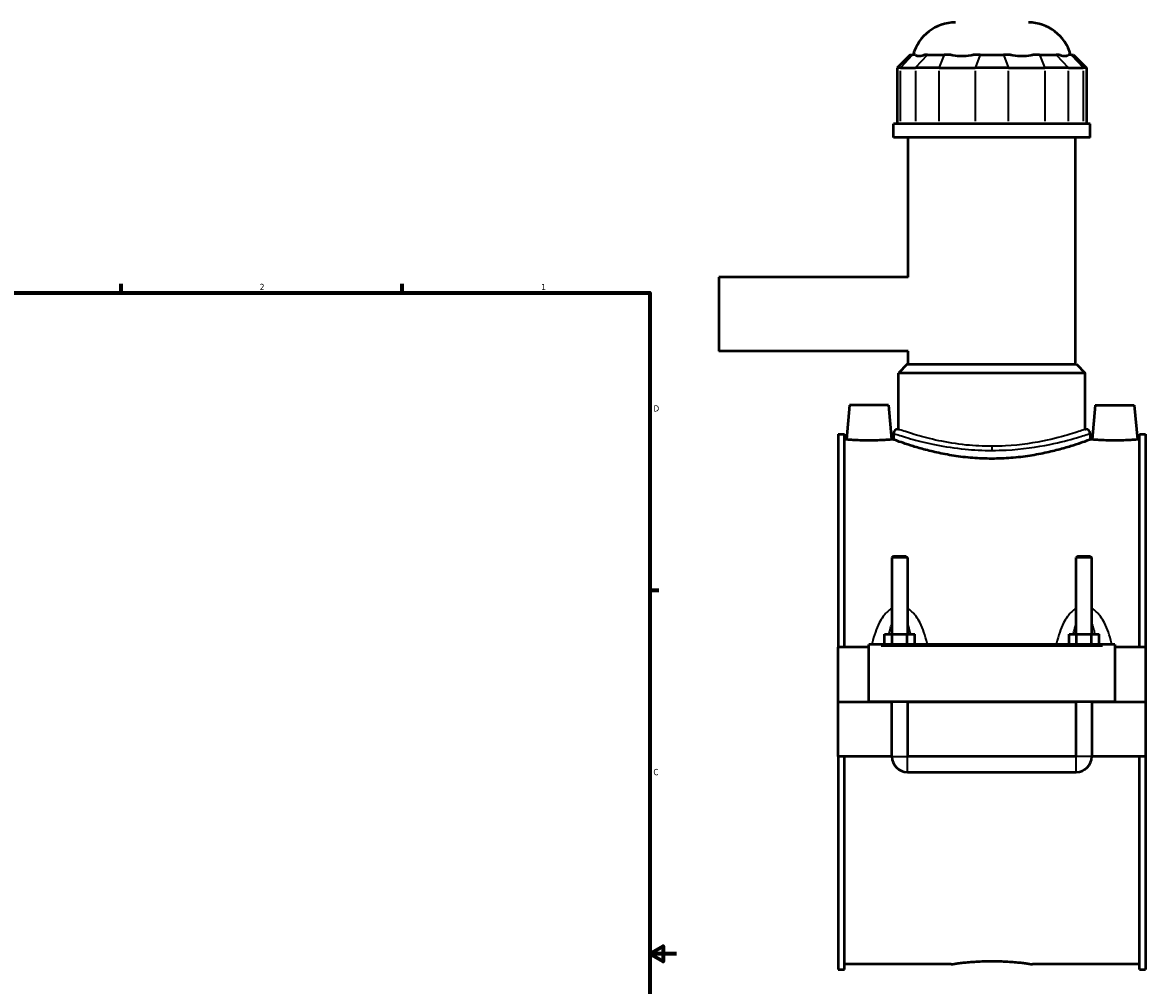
# Model space of a CAD drawing. Header units: inches. Extents: x -1.3 to 49.3, y -1.8 to 48.6.
# Tile 7 of 8: x 24 to 41, y 10.5 to 25.1. Entities that reach past the tile are written whole.
import ezdxf

# ---------------------------------------------------------------- set-up
doc = ezdxf.new("R2010")
doc.units = ezdxf.units.IN
doc.header["$MEASUREMENT"] = 0
for name, color, linetype, lineweight in [('Border (ANSI)', 7, 'Continuous', 70), ('Visible (ANSI)', 7, 'Continuous', 50), ('Visible Narrow (ANSI)', 7, 'Continuous', 35)]:
    doc.layers.add(name, color=color, linetype=linetype, lineweight=lineweight)
doc.styles.add('Note Text (ANSI)', font='tahoma.ttf')

# ---------------------------------------------------------------- blocks, each defined once
blk = doc.blocks.new('Borders Default Border')
at = {"layer": 'Border (ANSI)'}
for p, q in [((25.5, 21), (25.5, 21.134)), ((29.75, 21), (29.75, 21.134)), ((33.5, 16.5), (33.634, 16.5))]:
    blk.add_line(p, q, dxfattribs=at)
at = {"layer": 'Border (ANSI)', "flags": 128}
for points in [[(0.5, 1), (0.5, 21), (33.5, 21), (33.5, 1), (0.5, 1)], [(33.9, 11), (33.5, 11), (33.7, 11.115), (33.7, 10.885), (33.5, 11)]]:
    blk.add_lwpolyline(points, dxfattribs=at)
at = {"layer": 'Border (ANSI)', "color": 5, "true_color": 0x0000ff, "char_height": 0.0945, "attachment_point": 7, "style": 'Note Text (ANSI)'}
for s, insert in [('2', (27.596, 21.04)), ('1', (31.854, 21.04)), ('D', (33.553, 19.203)), ('C', (33.552, 13.701))]:
    blk.add_mtext(s, dxfattribs=dict(at, insert=insert))

msp = doc.modelspace()

# ---------------------------------------------------------------- linework, layer by layer
at = {"layer": 'Visible (ANSI)'}
for p, q in [((37.438, 24.6), (37.239, 24.402)), ((37.438, 24.6), (37.473, 24.6)), ((37.516, 24.6), (37.473, 24.6)), ((37.699, 24.6), (37.656, 24.6)), ((37.699, 24.6), (37.95, 24.6)), ((38.054, 24.6), (37.95, 24.6)), ((38.496, 24.6), (38.391, 24.6)), ((38.496, 24.6), (38.85, 24.6)), ((38.955, 24.6), (38.85, 24.6)), ((39.396, 24.6), (39.292, 24.6)), ((39.396, 24.6), (39.647, 24.6)), ((39.69, 24.6), (39.647, 24.6)), ((39.873, 24.6), (39.83, 24.6)), ((39.873, 24.6), (39.908, 24.6)), ((39.908, 24.6), (40.107, 24.402)), ((37.29, 24.402), (37.239, 24.402)), ((37.239, 24.402), (37.239, 23.555)), ((37.29, 24.402), (37.516, 24.402)), ((37.874, 24.402), (37.516, 24.402)), ((37.874, 24.402), (38.42, 24.402)), ((38.926, 24.402), (38.42, 24.402)), ((38.926, 24.402), (39.472, 24.402)), ((39.83, 24.402), (39.472, 24.402)), ((39.83, 24.402), (40.056, 24.402)), ((40.107, 24.402), (40.056, 24.402)), ((40.107, 24.402), (40.107, 23.555)), ((40.161, 23.555), (37.185, 23.555)), ((37.185, 23.346), (37.185, 23.555)), ((40.161, 23.346), (40.161, 23.555)), ((40.161, 23.346), (37.185, 23.346)), ((37.408, 21.238), (37.408, 23.346)), ((39.938, 19.918), (39.938, 23.346)), ((34.543, 21.238), (34.543, 20.118)), ((37.408, 21.238), (34.543, 21.238)), ((37.408, 20.118), (34.543, 20.118)), ((37.408, 19.918), (37.408, 20.118)), ((37.391, 19.918), (37.259, 19.786)), ((37.391, 19.918), (39.954, 19.918)), ((39.954, 19.918), (40.087, 19.786)), ((40.087, 19.786), (37.259, 19.786)), ((37.259, 18.938), (37.259, 19.786)), ((40.087, 18.938), (40.087, 19.786)), ((36.518, 19.299), (36.472, 18.78)), ((37.108, 19.299), (36.518, 19.299)), ((37.108, 19.299), (37.154, 18.78)), ((40.238, 19.299), (40.192, 18.78)), ((40.238, 19.299), (40.828, 19.299)), ((40.828, 19.299), (40.874, 18.78)), ((37.185, 18.872), (37.185, 18.78)), ((37.251, 18.938), (37.259, 18.938)), ((40.087, 18.938), (40.095, 18.938)), ((40.161, 18.872), (40.161, 18.78)), ((36.348, 18.859), (36.348, 15.638)), ((36.348, 18.859), (36.441, 18.859)), ((36.441, 15.638), (36.441, 18.859)), ((36.472, 18.78), (36.441, 18.78)), ((37.185, 18.78), (37.154, 18.78)), ((40.192, 18.78), (40.161, 18.78)), ((40.905, 18.78), (40.874, 18.78)), ((40.905, 15.638), (40.905, 18.859)), ((40.905, 18.859), (40.998, 18.859)), ((40.998, 18.859), (40.998, 15.638)), ((37.183, 17.018), (37.16, 16.994)), ((37.396, 16.994), (37.16, 16.994)), ((37.16, 16.994), (37.16, 15.835)), ((37.183, 17.018), (37.372, 17.018)), ((37.372, 17.018), (37.396, 16.994)), ((37.396, 16.994), (37.396, 15.835)), ((39.973, 17.018), (39.95, 16.994)), ((40.186, 16.994), (39.95, 16.994)), ((39.95, 15.835), (39.95, 16.994)), ((39.973, 17.018), (40.162, 17.018)), ((40.162, 17.018), (40.186, 16.994)), ((40.186, 15.835), (40.186, 16.994)), ((37.051, 15.677), (37.051, 15.835)), ((37.051, 15.835), (37.164, 15.835)), ((37.164, 15.677), (37.164, 15.835)), ((37.164, 15.835), (37.392, 15.835)), ((37.392, 15.677), (37.392, 15.835)), ((37.392, 15.835), (37.505, 15.835)), ((37.505, 15.677), (37.505, 15.835)), ((39.841, 15.677), (39.841, 15.835)), ((39.841, 15.835), (39.954, 15.835)), ((39.954, 15.677), (39.954, 15.835)), ((39.954, 15.835), (40.182, 15.835)), ((40.182, 15.677), (40.182, 15.835)), ((40.182, 15.835), (40.295, 15.835)), ((40.295, 15.677), (40.295, 15.835)), ((36.813, 15.638), (36.348, 15.638)), ((36.348, 14.813), (36.348, 15.638)), ((36.813, 15.658), (36.813, 15.677)), ((40.533, 15.677), (36.813, 15.677)), ((36.813, 14.813), (36.813, 15.658)), ((40.533, 15.677), (40.533, 15.658)), ((40.533, 15.658), (40.533, 14.813)), ((40.998, 15.638), (40.533, 15.638)), ((40.998, 15.638), (40.998, 14.813)), ((36.348, 14.813), (36.813, 14.813)), ((36.348, 13.984), (36.348, 14.809)), ((37.16, 14.809), (36.348, 14.809)), ((40.533, 14.813), (36.813, 14.813)), ((37.16, 14.813), (37.16, 14.809)), ((37.16, 13.984), (37.16, 14.809)), ((37.396, 14.813), (37.396, 14.809)), ((39.95, 14.809), (37.396, 14.809)), ((37.396, 14.809), (37.396, 13.984)), ((39.95, 14.809), (39.95, 14.813)), ((39.95, 13.984), (39.95, 14.809)), ((40.186, 14.809), (40.186, 14.813)), ((40.998, 14.809), (40.186, 14.809)), ((40.186, 14.809), (40.186, 13.984)), ((40.533, 14.813), (40.998, 14.813)), ((40.998, 14.809), (40.998, 13.984)), ((37.16, 13.984), (36.348, 13.984)), ((36.348, 13.984), (36.348, 10.763)), ((36.441, 10.763), (36.441, 13.984)), ((39.95, 13.984), (37.396, 13.984)), ((40.998, 13.984), (40.186, 13.984)), ((40.905, 10.763), (40.905, 13.984)), ((40.998, 13.984), (40.998, 10.763)), ((37.396, 13.748), (39.95, 13.748)), ((36.348, 10.763), (36.441, 10.763)), ((38.056, 10.843), (36.441, 10.843)), ((40.905, 10.843), (39.29, 10.843)), ((40.905, 10.763), (40.998, 10.763))]:
    msp.add_line(p, q, dxfattribs=at)
for centre, radius, start, end in [((38.121, 24.427), 0.661, 90, 164.7909), ((39.225, 24.427), 0.661, 15.2091, 90), ((37.251, 18.872), 0.0661, 90, 180), ((40.095, 18.872), 0.0661, 0, 90), ((37.396, 13.984), 0.236, 180, 270), ((39.95, 13.984), 0.236, 270, 0)]:
    msp.add_arc(centre, radius, start, end, dxfattribs=at)
for points, knots in [([(37.516, 24.6), (37.518, 24.598), (37.521, 24.596), (37.534, 24.585), (37.55, 24.581), (37.569, 24.581), (37.587, 24.581), (37.61, 24.585), (37.643, 24.596), (37.649, 24.598), (37.656, 24.6)], [-0.4425768, -0.4425768, -0.4425768, -0.4425768, -0.3612, -0.3612, 0, 0, 0, 0.3612, 0.3612, 0.4425768, 0.4425768, 0.4425768, 0.4425768]), ([(38.054, 24.6), (38.063, 24.598), (38.073, 24.596), (38.126, 24.585), (38.172, 24.581), (38.216, 24.581), (38.259, 24.581), (38.309, 24.585), (38.369, 24.596), (38.38, 24.598), (38.391, 24.6)], [-0.4425768, -0.4425768, -0.4425768, -0.4425768, -0.3612, -0.3612, 0, 0, 0, 0.3612, 0.3612, 0.4425768, 0.4425768, 0.4425768, 0.4425768]), ([(38.955, 24.6), (38.966, 24.598), (38.977, 24.596), (39.037, 24.585), (39.087, 24.581), (39.13, 24.581), (39.174, 24.581), (39.22, 24.585), (39.273, 24.596), (39.282, 24.598), (39.292, 24.6)], [-0.4425768, -0.4425768, -0.4425768, -0.4425768, -0.3612, -0.3612, 0, 0, 0, 0.3612, 0.3612, 0.4425768, 0.4425768, 0.4425768, 0.4425768]), ([(39.69, 24.6), (39.696, 24.598), (39.703, 24.596), (39.736, 24.585), (39.759, 24.581), (39.777, 24.581), (39.796, 24.581), (39.812, 24.585), (39.825, 24.596), (39.828, 24.598), (39.83, 24.6)], [-0.4425768, -0.4425768, -0.4425768, -0.4425768, -0.3612, -0.3612, 0, 0, 0, 0.3612, 0.3612, 0.4425768, 0.4425768, 0.4425768, 0.4425768]), ([(36.813, 18.765), (36.77, 18.765), (36.724, 18.766), (36.64, 18.768), (36.602, 18.77), (36.542, 18.774), (36.515, 18.776), (36.481, 18.779), (36.472, 18.78), (36.472, 18.78)], [2.614474, 2.614474, 2.614474, 2.614474, 2.941426, 2.941426, 3.268377, 3.268377, 3.595044, 3.595044, 3.921712, 3.921712, 3.921712, 3.921712]), ([(37.154, 18.78), (37.154, 18.78), (37.145, 18.779), (37.111, 18.776), (37.084, 18.774), (37.024, 18.77), (36.986, 18.768), (36.902, 18.766), (36.856, 18.765), (36.813, 18.765)], [6.536186, 6.536186, 6.536186, 6.536186, 6.862853, 6.862853, 7.189521, 7.189521, 7.516472, 7.516472, 7.843423, 7.843423, 7.843423, 7.843423]), ([(38.673, 18.49), (38.579, 18.49), (38.481, 18.494), (38.288, 18.509), (38.192, 18.52), (38.009, 18.548), (37.922, 18.565), (37.76, 18.601), (37.686, 18.619), (37.555, 18.656), (37.494, 18.674), (37.385, 18.709), (37.337, 18.725), (37.261, 18.751), (37.232, 18.762), (37.194, 18.776), (37.185, 18.78), (37.185, 18.78)], [0, 0, 0, 0, 0.719902, 0.719902, 1.439803, 1.439803, 2.159705, 2.159705, 2.879606, 2.879606, 3.598957, 3.598957, 4.318307, 4.318307, 5.037657, 5.037657, 5.757008, 5.757008, 5.757008, 5.757008]), ([(40.161, 18.78), (40.161, 18.78), (40.152, 18.776), (40.114, 18.762), (40.085, 18.751), (40.009, 18.725), (39.961, 18.709), (39.852, 18.674), (39.791, 18.656), (39.66, 18.619), (39.586, 18.601), (39.424, 18.565), (39.337, 18.548), (39.154, 18.52), (39.058, 18.509), (38.865, 18.494), (38.767, 18.49), (38.673, 18.49)], [17.271023, 17.271023, 17.271023, 17.271023, 17.990374, 17.990374, 18.709724, 18.709724, 19.429074, 19.429074, 20.148425, 20.148425, 20.868326, 20.868326, 21.588228, 21.588228, 22.30813, 22.30813, 23.028031, 23.028031, 23.028031, 23.028031]), ([(40.533, 18.765), (40.49, 18.765), (40.444, 18.766), (40.36, 18.768), (40.322, 18.77), (40.262, 18.774), (40.235, 18.776), (40.201, 18.779), (40.192, 18.78), (40.192, 18.78)], [0, 0, 0, 0, 0.326951, 0.326951, 0.653903, 0.653903, 0.98057, 0.98057, 1.307237, 1.307237, 1.307237, 1.307237]), ([(40.874, 18.78), (40.874, 18.78), (40.865, 18.779), (40.831, 18.776), (40.804, 18.774), (40.744, 18.77), (40.706, 18.768), (40.622, 18.766), (40.576, 18.765), (40.533, 18.765)], [3.921712, 3.921712, 3.921712, 3.921712, 4.248379, 4.248379, 4.575046, 4.575046, 4.901997, 4.901997, 5.228949, 5.228949, 5.228949, 5.228949]), ([(38.056, 10.843), (38.056, 10.843), (38.059, 10.843), (38.075, 10.846), (38.087, 10.847), (38.118, 10.852), (38.138, 10.855), (38.183, 10.86), (38.209, 10.864), (38.264, 10.87), (38.295, 10.873), (38.362, 10.879), (38.399, 10.881), (38.475, 10.886), (38.514, 10.888), (38.594, 10.89), (38.634, 10.891), (38.673, 10.891)], [7.100137, 7.100137, 7.100137, 7.100137, 7.395974, 7.395974, 7.69181, 7.69181, 7.987646, 7.987646, 8.283482, 8.283482, 8.579324, 8.579324, 8.875166, 8.875166, 9.171008, 9.171008, 9.46685, 9.46685, 9.46685, 9.46685]), ([(38.673, 10.891), (38.712, 10.891), (38.752, 10.89), (38.832, 10.888), (38.871, 10.886), (38.947, 10.881), (38.984, 10.879), (39.051, 10.873), (39.082, 10.87), (39.137, 10.864), (39.163, 10.86), (39.208, 10.855), (39.227, 10.852), (39.259, 10.847), (39.271, 10.846), (39.287, 10.843), (39.29, 10.843), (39.29, 10.843)], [0, 0, 0, 0, 0.295842, 0.295842, 0.591684, 0.591684, 0.887526, 0.887526, 1.183368, 1.183368, 1.479204, 1.479204, 1.77504, 1.77504, 2.070876, 2.070876, 2.366712, 2.366712, 2.366712, 2.366712])]:
    msp.add_open_spline(points, degree=3, knots=knots, dxfattribs=at)
at = {"layer": 'Visible Narrow (ANSI)'}
for p, q in [((37.464, 24.59), (37.299, 24.412)), ((37.69, 24.59), (37.525, 24.412)), ((37.946, 24.59), (37.878, 24.412)), ((38.492, 24.59), (38.424, 24.412)), ((38.854, 24.59), (38.922, 24.412)), ((39.4, 24.59), (39.468, 24.412)), ((39.656, 24.59), (39.821, 24.412)), ((39.882, 24.59), (40.047, 24.412)), ((37.29, 23.597), (37.29, 24.359)), ((37.516, 24.359), (37.516, 23.597)), ((37.874, 23.597), (37.874, 24.359)), ((38.42, 24.359), (38.42, 23.597)), ((38.926, 23.597), (38.926, 24.359)), ((39.472, 24.359), (39.472, 23.597)), ((39.83, 23.597), (39.83, 24.359)), ((40.056, 24.359), (40.056, 23.597)), ((38.673, 18.675), (38.673, 18.619)), ((36.999, 15.658), (40.347, 15.658)), ((37.161, 13.984), (37.395, 13.984)), ((37.396, 13.75), (37.396, 13.983)), ((39.95, 13.75), (39.95, 13.983)), ((40.185, 13.984), (39.951, 13.984))]:
    msp.add_line(p, q, dxfattribs=at)
for points, knots in [([(37.185, 18.872), (37.185, 18.872), (37.202, 18.866), (37.285, 18.84), (37.369, 18.812), (37.58, 18.755), (37.698, 18.726), (37.964, 18.673), (38.111, 18.65), (38.399, 18.622), (38.536, 18.615), (38.673, 18.615)], [-17.256123, -17.256123, -17.256123, -17.256123, -16.305537, -16.305537, -14.903704, -14.903704, -13.701281, -13.701281, -12.508458, -12.508458, -11.504081, -11.504081, -11.504081, -11.504081]), ([(38.673, 18.677), (38.542, 18.677), (38.411, 18.684), (38.136, 18.712), (37.995, 18.736), (37.741, 18.789), (37.628, 18.819), (37.427, 18.878), (37.346, 18.905), (37.267, 18.932), (37.251, 18.938), (37.251, 18.938)], [11.504081, 11.504081, 11.504081, 11.504081, 12.508458, 12.508458, 13.701281, 13.701281, 14.903704, 14.903704, 16.305537, 16.305537, 17.256123, 17.256123, 17.256123, 17.256123]), ([(40.095, 18.938), (40.095, 18.938), (40.089, 18.936), (40.048, 18.922), (39.986, 18.9), (39.796, 18.841), (39.665, 18.803), (39.326, 18.729), (39.108, 18.695), (38.812, 18.679), (38.742, 18.677), (38.673, 18.677)], [28.760193, 28.760193, 28.760193, 28.760193, 29.341538, 29.341538, 30.722246, 30.722246, 32.212701, 32.212701, 33.979954, 33.979954, 34.512244, 34.512244, 34.512244, 34.512244]), ([(38.673, 18.615), (38.746, 18.615), (38.818, 18.617), (39.129, 18.633), (39.356, 18.666), (39.711, 18.739), (39.848, 18.776), (40.047, 18.834), (40.112, 18.856), (40.155, 18.87), (40.161, 18.872), (40.161, 18.872)], [-34.512244, -34.512244, -34.512244, -34.512244, -33.979954, -33.979954, -32.212701, -32.212701, -30.722246, -30.722246, -29.341538, -29.341538, -28.760193, -28.760193, -28.760193, -28.760193]), ([(37.16, 16.225), (37.153, 16.221), (37.147, 16.218), (37.118, 16.199), (37.097, 16.181), (37.06, 16.144), (37.044, 16.124), (37.006, 16.072), (36.987, 16.039), (36.946, 15.96), (36.927, 15.913), (36.891, 15.811), (36.876, 15.756), (36.861, 15.692), (36.859, 15.685), (36.857, 15.677)], [-2.361291, -2.361291, -2.361291, -2.361291, -2.303786, -2.303786, -2.099015, -2.099015, -1.908403, -1.908403, -1.622812, -1.622812, -1.251543, -1.251543, -0.835598, -0.835598, -0.781259, -0.781259, -0.781259, -0.781259]), ([(37.699, 15.677), (37.697, 15.685), (37.695, 15.692), (37.68, 15.756), (37.664, 15.811), (37.629, 15.913), (37.61, 15.96), (37.569, 16.039), (37.55, 16.072), (37.512, 16.124), (37.496, 16.144), (37.459, 16.181), (37.438, 16.199), (37.409, 16.218), (37.403, 16.221), (37.396, 16.225)], [-4.568337, -4.568337, -4.568337, -4.568337, -4.513998, -4.513998, -4.098053, -4.098053, -3.726784, -3.726784, -3.441193, -3.441193, -3.250581, -3.250581, -3.04581, -3.04581, -2.988305, -2.988305, -2.988305, -2.988305]), ([(39.95, 16.225), (39.943, 16.221), (39.937, 16.218), (39.908, 16.199), (39.887, 16.181), (39.85, 16.144), (39.834, 16.124), (39.796, 16.072), (39.777, 16.039), (39.736, 15.96), (39.717, 15.913), (39.681, 15.811), (39.666, 15.756), (39.651, 15.692), (39.649, 15.685), (39.647, 15.677)], [-2.36167, -2.36167, -2.36167, -2.36167, -2.304165, -2.304165, -2.099394, -2.099394, -1.908781, -1.908781, -1.623189, -1.623189, -1.251919, -1.251919, -0.83598, -0.83598, -0.781638, -0.781638, -0.781638, -0.781638]), ([(40.489, 15.677), (40.487, 15.685), (40.485, 15.692), (40.47, 15.756), (40.454, 15.811), (40.419, 15.913), (40.4, 15.96), (40.359, 16.039), (40.34, 16.072), (40.302, 16.124), (40.286, 16.144), (40.249, 16.181), (40.228, 16.199), (40.199, 16.218), (40.193, 16.221), (40.186, 16.225)], [-4.568716, -4.568716, -4.568716, -4.568716, -4.514375, -4.514375, -4.098435, -4.098435, -3.727166, -3.727166, -3.441574, -3.441574, -3.250961, -3.250961, -3.04619, -3.04619, -2.988684, -2.988684, -2.988684, -2.988684]), ([(37.116, 15.835), (37.121, 15.859), (37.126, 15.882), (37.14, 15.936), (37.149, 15.966), (37.16, 15.994)], [1.4153044, 1.4153044, 1.4153044, 1.4153044, 1.6228116, 1.6228116, 1.9034282, 1.9034282, 1.9034282, 1.9034282]), ([(37.396, 15.994), (37.406, 15.966), (37.416, 15.936), (37.43, 15.882), (37.435, 15.859), (37.44, 15.835)], [3.4461679, 3.4461679, 3.4461679, 3.4461679, 3.7267844, 3.7267844, 3.9342916, 3.9342916, 3.9342916, 3.9342916]), ([(39.906, 15.835), (39.911, 15.859), (39.916, 15.882), (39.93, 15.936), (39.939, 15.966), (39.95, 15.994)], [1.4156837, 1.4156837, 1.4156837, 1.4156837, 1.6231887, 1.6231887, 1.9038075, 1.9038075, 1.9038075, 1.9038075]), ([(40.186, 15.994), (40.196, 15.966), (40.206, 15.936), (40.22, 15.882), (40.225, 15.859), (40.23, 15.835)], [3.4465472, 3.4465472, 3.4465472, 3.4465472, 3.7271659, 3.7271659, 3.9346709, 3.9346709, 3.9346709, 3.9346709])]:
    msp.add_open_spline(points, degree=3, knots=knots, dxfattribs=at)

# ---------------------------------------------------------------- block references
msp.add_blockref('Borders Default Border', (0, 0))

doc.saveas('drawing.dxf')
